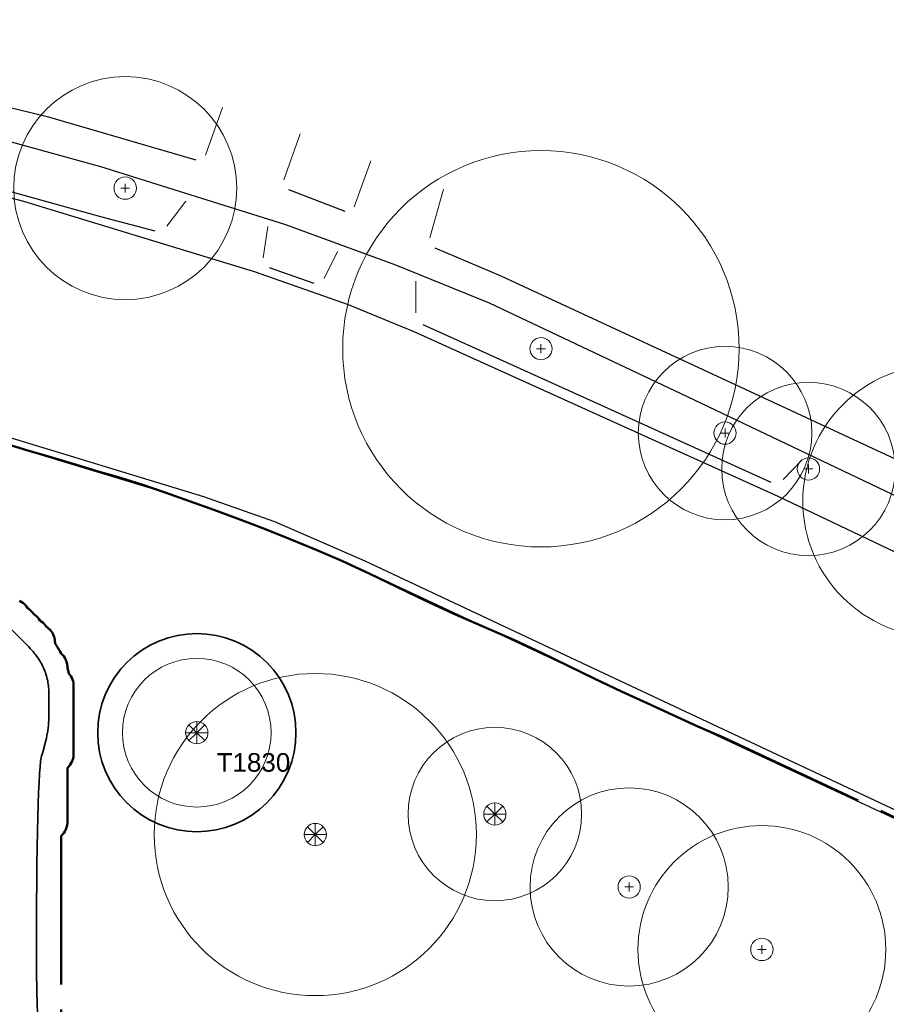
# Model space of a CAD drawing. Header units: metres. Extents: x -6559 to -6383, y 5654606 to 5654801.
# Tile 26 of 31: x -6472 to -6437, y 5654746 to 5654785. Entities that reach past the tile are written whole.
import ezdxf
from ezdxf.enums import TextEntityAlignment as Align

# ---------------------------------------------------------------- set-up
doc = ezdxf.new("R2010")
doc.units = ezdxf.units.M
doc.header["$LTSCALE"] = 0.5
for name, pattern in [('DASHED', [9, 6, -3]), ('DOT', [1.5, 0, -1.5]), ('PHANTOM', [22, 12, -2, 2, -2, 2, -2])]:
    doc.linetypes.add(name, pattern=pattern)
for name, color, linetype, lineweight in [('L-HARD-PAVE', 8, 'Continuous', 35), ('L-PLNT-PROT', 1, 'DASHED', 35), ('L-PLNT-TEXT', 3, 'Continuous', 18), ('L-SITE-LIMIT', 6, 'PHANTOM', 50), ('V-PROP-LINE', 7, 'PHANTOM', 50), ('V-ROAD-CURB', 7, 'Continuous', 25), ('V-ROAD-DW', 8, 'Continuous', 18), ('V-ROAD-SW', 8, 'Continuous', 25), ('V-VEG-CANOPY', 92, 'Continuous', 13), ('V-VEG-TREE', 94, 'Continuous', 18)]:
    doc.layers.add(name, color=color, linetype=linetype, lineweight=lineweight)
doc.styles.add('BR-STD', font='arial.ttf')

# ---------------------------------------------------------------- blocks, each defined once
blk = doc.blocks.new('VEG-TREE-DECID')
at = {"color": 0, "lineweight": -2}
for p, q in [((-0.6, 0), (0.6, 0)), ((0, -0.6), (0, 0.6))]:
    blk.add_line(p, q, dxfattribs=at)
blk.add_circle((0, 0), 1.5, dxfattribs=at)
blk = doc.blocks.new('VEG-TREE-CONIF')
at = {"color": 0, "lineweight": -2}
for q in [(0, 1.5), (-1.5, 0), (-1.06, 1.06), (-1.06, -1.06), (1.06, 1.06), (1.5, 0), (0, -1.5), (1.06, -1.06)]:
    blk.add_line((0, 0), q, dxfattribs=at)
blk.add_circle((0, 0), 1.5, dxfattribs=at)

msp = doc.modelspace()

# ---------------------------------------------------------------- linework, layer by layer
at = {"layer": 'L-HARD-PAVE'}
msp.add_lwpolyline([(-6472.897, 5654761.665), (-6471.335, 5654760.103), (-6471.307, 5654760.074), (-6471.248, 5654760.011), (-6471.219, 5654759.979), (-6471.165, 5654759.917), (-6471.135, 5654759.882), (-6471.085, 5654759.819), (-6471.055, 5654759.781), (-6471.008, 5654759.719), (-6470.978, 5654759.677), (-6470.935, 5654759.614), (-6470.905, 5654759.569), (-6470.866, 5654759.506), (-6470.836, 5654759.457), (-6470.801, 5654759.394), (-6470.773, 5654759.34), (-6470.741, 5654759.278), (-6470.714, 5654759.22), (-6470.687, 5654759.157), (-6470.662, 5654759.095), (-6470.638, 5654759.033), (-6470.615, 5654758.967), (-6470.596, 5654758.904), (-6470.576, 5654758.834), (-6470.561, 5654758.772), (-6470.545, 5654758.699), (-6470.533, 5654758.637), (-6470.521, 5654758.561), (-6470.514, 5654758.499), (-6470.506, 5654758.422), (-6470.502, 5654758.359), (-6470.5, 5654758.281), (-6470.5, 5654757.219), (-6470.501, 5654757.181), (-6470.503, 5654757.116), (-6470.504, 5654757.081), (-6470.508, 5654757.014), (-6470.51, 5654756.981), (-6470.516, 5654756.913), (-6470.519, 5654756.881), (-6470.527, 5654756.811), (-6470.531, 5654756.782), (-6470.541, 5654756.71), (-6470.545, 5654756.682), (-6470.556, 5654756.608), (-6470.561, 5654756.582), (-6470.574, 5654756.506), (-6470.579, 5654756.481), (-6470.595, 5654756.403), (-6470.599, 5654756.38), (-6470.617, 5654756.3), (-6470.622, 5654756.279), (-6470.641, 5654756.197), (-6470.646, 5654756.177), (-6470.668, 5654756.093), (-6470.673, 5654756.073), (-6470.696, 5654755.988), (-6470.701, 5654755.969), (-6470.727, 5654755.882), (-6470.732, 5654755.865), (-6470.759, 5654755.775), (-6470.764, 5654755.759), (-6470.794, 5654755.667), (-6470.799, 5654755.652), (-6470.805, 5654755.633), (-6470.811, 5654755.6), (-6470.83, 5654755.457), (-6470.852, 5654755.236), (-6470.874, 5654754.948), (-6470.894, 5654754.599), (-6470.913, 5654754.19), (-6470.93, 5654753.724), (-6470.946, 5654753.201), (-6470.959, 5654752.622), (-6470.971, 5654751.988), (-6470.981, 5654751.297), (-6470.988, 5654750.551), (-6470.994, 5654749.75), (-6470.998, 5654748.894), (-6471, 5654747.983), (-6471, 5654747.025), (-6470.987, 5654746.123), (-6470.96, 5654745.269)], dxfattribs=at)
at = {"layer": 'L-PLNT-PROT'}
msp.add_lwpolyline([(-6461.7, 5654753.781), (-6461.99, 5654753.517), (-6462.306, 5654753.283), (-6462.642, 5654753.081), (-6462.997, 5654752.913), (-6463.367, 5654752.781), (-6463.748, 5654752.686), (-6464.136, 5654752.628), (-6464.528, 5654752.609), (-6464.92, 5654752.628), (-6465.308, 5654752.686), (-6465.689, 5654752.781), (-6466.059, 5654752.913), (-6466.414, 5654753.081), (-6466.75, 5654753.283), (-6467.066, 5654753.517), (-6467.356, 5654753.781), (-6467.62, 5654754.071), (-6467.854, 5654754.387), (-6468.056, 5654754.723), (-6468.224, 5654755.078), (-6468.356, 5654755.448), (-6468.451, 5654755.829), (-6468.509, 5654756.217), (-6468.528, 5654756.609), (-6468.509, 5654757.001), (-6468.451, 5654757.389), (-6468.356, 5654757.77), (-6468.224, 5654758.14), (-6468.056, 5654758.495), (-6467.854, 5654758.831), (-6467.62, 5654759.147), (-6467.356, 5654759.437), (-6467.066, 5654759.701), (-6466.75, 5654759.935), (-6466.414, 5654760.137), (-6466.059, 5654760.305), (-6465.689, 5654760.437), (-6465.308, 5654760.532), (-6464.92, 5654760.59), (-6464.528, 5654760.609), (-6464.136, 5654760.59), (-6463.748, 5654760.532), (-6463.367, 5654760.437), (-6462.997, 5654760.305), (-6462.642, 5654760.137), (-6462.306, 5654759.935), (-6461.99, 5654759.701), (-6461.7, 5654759.437), (-6461.436, 5654759.147), (-6461.202, 5654758.831), (-6461, 5654758.495), (-6460.832, 5654758.14), (-6460.7, 5654757.77), (-6460.605, 5654757.389), (-6460.547, 5654757.001), (-6460.528, 5654756.609), (-6460.547, 5654756.217), (-6460.605, 5654755.829), (-6460.7, 5654755.448), (-6460.832, 5654755.078), (-6461, 5654754.723), (-6461.202, 5654754.387), (-6461.436, 5654754.071), (-6461.7, 5654753.781)], dxfattribs=at)
at = {"layer": 'L-PLNT-TEXT', "linetype": 'DOT'}
msp.add_circle((-6464.528, 5654756.609), 4, dxfattribs=at)
at = {"layer": 'L-SITE-LIMIT'}
msp.add_lwpolyline([(-6471.679, 5654761.928), (-6471.615, 5654761.893), (-6471.553, 5654761.852), (-6471.496, 5654761.806), (-6471.444, 5654761.754), (-6471.398, 5654761.697), (-6471.36, 5654761.64), (-6471.303, 5654761.602), (-6471.246, 5654761.556), (-6471.194, 5654761.504), (-6471.148, 5654761.447), (-6471.11, 5654761.39), (-6471.053, 5654761.352), (-6470.996, 5654761.306), (-6470.944, 5654761.254), (-6470.898, 5654761.197), (-6470.86, 5654761.14), (-6470.803, 5654761.102), (-6470.746, 5654761.056), (-6470.694, 5654761.004), (-6470.648, 5654760.947), (-6470.61, 5654760.89), (-6470.553, 5654760.852), (-6470.496, 5654760.806), (-6470.444, 5654760.754), (-6470.398, 5654760.697), (-6470.357, 5654760.635), (-6470.322, 5654760.571), (-6470.294, 5654760.503), (-6470.273, 5654760.432), (-6470.258, 5654760.36), (-6470.251, 5654760.287), (-6470.251, 5654760.284), (-6470.25, 5654760.248), (-6470.25, 5654760.206), (-6470.245, 5654760.199), (-6470.236, 5654760.187), (-6470.193, 5654760.124), (-6470.184, 5654760.111), (-6470.15, 5654760.06), (-6470.142, 5654760.046), (-6470.103, 5654759.983), (-6470.094, 5654759.968), (-6470.061, 5654759.913), (-6470.052, 5654759.898), (-6470.017, 5654759.835), (-6470.008, 5654759.819), (-6470.004, 5654759.812), (-6469.996, 5654759.806), (-6469.944, 5654759.754), (-6469.898, 5654759.697), (-6469.857, 5654759.635), (-6469.822, 5654759.571), (-6469.794, 5654759.503), (-6469.773, 5654759.432), (-6469.758, 5654759.36), (-6469.751, 5654759.287), (-6469.751, 5654759.284), (-6469.75, 5654759.248), (-6469.75, 5654759.214), (-6469.737, 5654759.173), (-6469.731, 5654759.152), (-6469.709, 5654759.074), (-6469.703, 5654759.053), (-6469.689, 5654758.998), (-6469.648, 5654758.947), (-6469.607, 5654758.885), (-6469.572, 5654758.821), (-6469.544, 5654758.753), (-6469.523, 5654758.682), (-6469.508, 5654758.61), (-6469.501, 5654758.537), (-6469.501, 5654758.534), (-6469.5, 5654758.498), (-6469.5, 5654755.752), (-6469.501, 5654755.716), (-6469.501, 5654755.713), (-6469.508, 5654755.64), (-6469.523, 5654755.568), (-6469.544, 5654755.497), (-6469.572, 5654755.429), (-6469.607, 5654755.365), (-6469.648, 5654755.303), (-6469.694, 5654755.246), (-6469.746, 5654755.194), (-6469.75, 5654755.191), (-6469.75, 5654753.002), (-6469.751, 5654752.966), (-6469.751, 5654752.963), (-6469.758, 5654752.89), (-6469.773, 5654752.818), (-6469.794, 5654752.747), (-6469.822, 5654752.679), (-6469.857, 5654752.615), (-6469.898, 5654752.553), (-6469.944, 5654752.496), (-6469.996, 5654752.444), (-6470, 5654752.441), (-6470, 5654744.209)], dxfattribs=at)
at = {"layer": 'V-PROP-LINE'}
msp.add_lwpolyline([(-6472.318, 5654768.289), (-6471.341, 5654767.998), (-6470.364, 5654767.707), (-6469.386, 5654767.417), (-6468.409, 5654767.126), (-6467.787, 5654766.941), (-6466.791, 5654766.632), (-6465.801, 5654766.302), (-6464.817, 5654765.956), (-6463.835, 5654765.6), (-6462.856, 5654765.237), (-6461.803, 5654764.838), (-6460.755, 5654764.424), (-6459.715, 5654763.994), (-6458.683, 5654763.544), (-6457.553, 5654763.022), (-6456.431, 5654762.485), (-6455.309, 5654761.948), (-6454.181, 5654761.425), (-6452.941, 5654760.885), (-6451.703, 5654760.341), (-6450.621, 5654759.829), (-6449.544, 5654759.305), (-6448.468, 5654758.78), (-6447.386, 5654758.267), (-6446.361, 5654757.795), (-6445.335, 5654757.327), (-6444.306, 5654756.864), (-6443.274, 5654756.408), (-6433.295, 5654751.756)], dxfattribs=at)
at = {"layer": 'V-ROAD-CURB'}
for points in [[(-6399.02, 5654753.263), (-6400.834, 5654752.546), (-6402.379, 5654752.256), (-6403.723, 5654752.124), (-6405.601, 5654752.234), (-6407.487, 5654752.749), (-6408.549, 5654753.186), (-6413.64, 5654755.594), (-6418.717, 5654758.008), (-6423.73, 5654760.286), (-6428.739, 5654762.566), (-6436.733, 5654766.358), (-6444.73, 5654770.156), (-6452.721, 5654773.947), (-6456.504, 5654775.471), (-6460.933, 5654777.098), (-6468.404, 5654779.443), (-6473.286, 5654780.789)], [(-6475.104, 5654779.295), (-6468.408, 5654777.442)], [(-6392.244, 5654757.705), (-6393.814, 5654755.466), (-6396.021, 5654752.808), (-6396.906, 5654751.946), (-6397.958, 5654751.292), (-6399.773, 5654750.501), (-6402.032, 5654749.98), (-6404.587, 5654749.909), (-6406.439, 5654750.087), (-6408.135, 5654750.632), (-6414.443, 5654753.456), (-6423.313, 5654757.683), (-6432.192, 5654761.911), (-6441.065, 5654766.134), (-6448.411, 5654769.461), (-6455.753, 5654772.785), (-6458.406, 5654773.868), (-6462.195, 5654775.21), (-6471.507, 5654778.045), (-6474.658, 5654778.859)], [(-6465.598, 5654766.24), (-6474.666, 5654768.982), (-6478.071, 5654769.8)], [(-6472.656, 5654768.693), (-6464.257, 5654766.138), (-6461.388, 5654765.125), (-6457.746, 5654763.547), (-6448.77, 5654759.325), (-6439.793, 5654755.112), (-6430.817, 5654750.9), (-6424.677, 5654748.098), (-6418.535, 5654745.293), (-6412.395, 5654742.483), (-6411.501, 5654741.95), (-6410.145, 5654740.921), (-6408.972, 5654739.691), (-6407.454, 5654737.225), (-6406.933, 5654736.092), (-6406.533, 5654734.904), (-6406.095, 5654730.03), (-6406.195, 5654725.136), (-6406.515, 5654720.221), (-6407.015, 5654717.186), (-6408.57, 5654708.883), (-6410.122, 5654700.583)]]:
    msp.add_lwpolyline(points, dxfattribs=at)
at = {"layer": 'V-ROAD-DW'}
for points in [[(-6464.173, 5654779.92), (-6463.492, 5654781.834)], [(-6460.364, 5654780.771), (-6461.015, 5654778.915)], [(-6458.181, 5654777.83), (-6457.512, 5654779.681)], [(-6454.573, 5654778.546), (-6455.122, 5654776.584)], [(-6465.739, 5654777.044), (-6464.967, 5654778.062)], [(-6461.667, 5654777.03), (-6461.85, 5654775.775)], [(-6459.384, 5654774.933), (-6458.856, 5654776.024)], [(-6455.693, 5654774.832), (-6455.688, 5654773.553)], [(-6440.869, 5654766.826), (-6440.105, 5654767.621)]]:
    msp.add_lwpolyline(points, dxfattribs=at)
at = {"layer": 'V-ROAD-SW'}
for points in [[(-6492.894, 5654785.381), (-6487.539, 5654784.845), (-6484.854, 5654784.483), (-6479.808, 5654783.496), (-6474.774, 5654782.498), (-6470.562, 5654781.48), (-6464.565, 5654779.725)], [(-6460.832, 5654778.531), (-6458.559, 5654777.656)], [(-6468.409, 5654777.433), (-6466.223, 5654776.86)], [(-6454.929, 5654776.177), (-6452.254, 5654775.039), (-6444.487, 5654771.44), (-6436.72, 5654767.838), (-6428.952, 5654764.241), (-6421.187, 5654760.642), (-6415.037, 5654757.698), (-6408.884, 5654754.757), (-6407.018, 5654754.103), (-6404.913, 5654753.674), (-6403.088, 5654753.622), (-6402.105, 5654753.72), (-6401.162, 5654753.918), (-6399.682, 5654754.518), (-6398.842, 5654755.083), (-6397.681, 5654756.314), (-6396.135, 5654758.473), (-6395.089, 5654760.248)], [(-6461.613, 5654775.377), (-6459.806, 5654774.749)], [(-6455.414, 5654773.084), (-6448.393, 5654769.9), (-6441.368, 5654766.718)], [(-6411.304, 5654696.565), (-6409.673, 5654705.94), (-6408.406, 5654712.259), (-6407.152, 5654718.587), (-6406.902, 5654721.026), (-6406.586, 5654727.747), (-6406.541, 5654732.208), (-6406.859, 5654734.625), (-6407.073, 5654735.384), (-6407.745, 5654737.02), (-6408.615, 5654738.601), (-6409.794, 5654739.945), (-6411.571, 5654741.406), (-6413.645, 5654742.638), (-6420.92, 5654745.934), (-6428.324, 5654749.391), (-6435.739, 5654752.85), (-6443.15, 5654756.304), (-6450.563, 5654759.767), (-6457.973, 5654763.228), (-6461.205, 5654764.608), (-6465.598, 5654766.232)]]:
    msp.add_lwpolyline(points, dxfattribs=at)
at = {"layer": 'V-VEG-CANOPY'}
for centre, radius in [((-6467.418, 5654778.583), 4.5), ((-6450.641, 5654772.104), 8), ((-6443.213, 5654768.699), 3.5), ((-6434.577, 5654765.954), 5.5), ((-6439.847, 5654767.25), 3.5), ((-6464.528, 5654756.609), 3), ((-6459.747, 5654752.497), 6.5), ((-6452.502, 5654753.326), 3.5), ((-6447.082, 5654750.383), 4), ((-6441.728, 5654747.86), 5)]:
    msp.add_circle(centre, radius, dxfattribs=at)

# ---------------------------------------------------------------- block references
at = {"layer": 'V-VEG-TREE', "xscale": 0.3, "yscale": 0.3}
for name, p in [('VEG-TREE-DECID', (-6467.418, 5654778.583)), ('VEG-TREE-DECID', (-6450.641, 5654772.104)), ('VEG-TREE-DECID', (-6443.213, 5654768.699)), ('VEG-TREE-DECID', (-6439.847, 5654767.25)), ('VEG-TREE-CONIF', (-6464.528, 5654756.609)), ('VEG-TREE-CONIF', (-6452.502, 5654753.326)), ('VEG-TREE-CONIF', (-6459.747, 5654752.497)), ('VEG-TREE-DECID', (-6447.082, 5654750.383)), ('VEG-TREE-DECID', (-6441.728, 5654747.86))]:
    msp.add_blockref(name, p, dxfattribs=at)

# ---------------------------------------------------------------- texts
at = {"layer": 'L-PLNT-TEXT', "style": 'BR-STD'}
msp.add_text('T1830', height=0.75, dxfattribs=at).set_placement((-6463.728, 5654755.409), align=Align.MIDDLE_LEFT)

doc.saveas('drawing.dxf')
